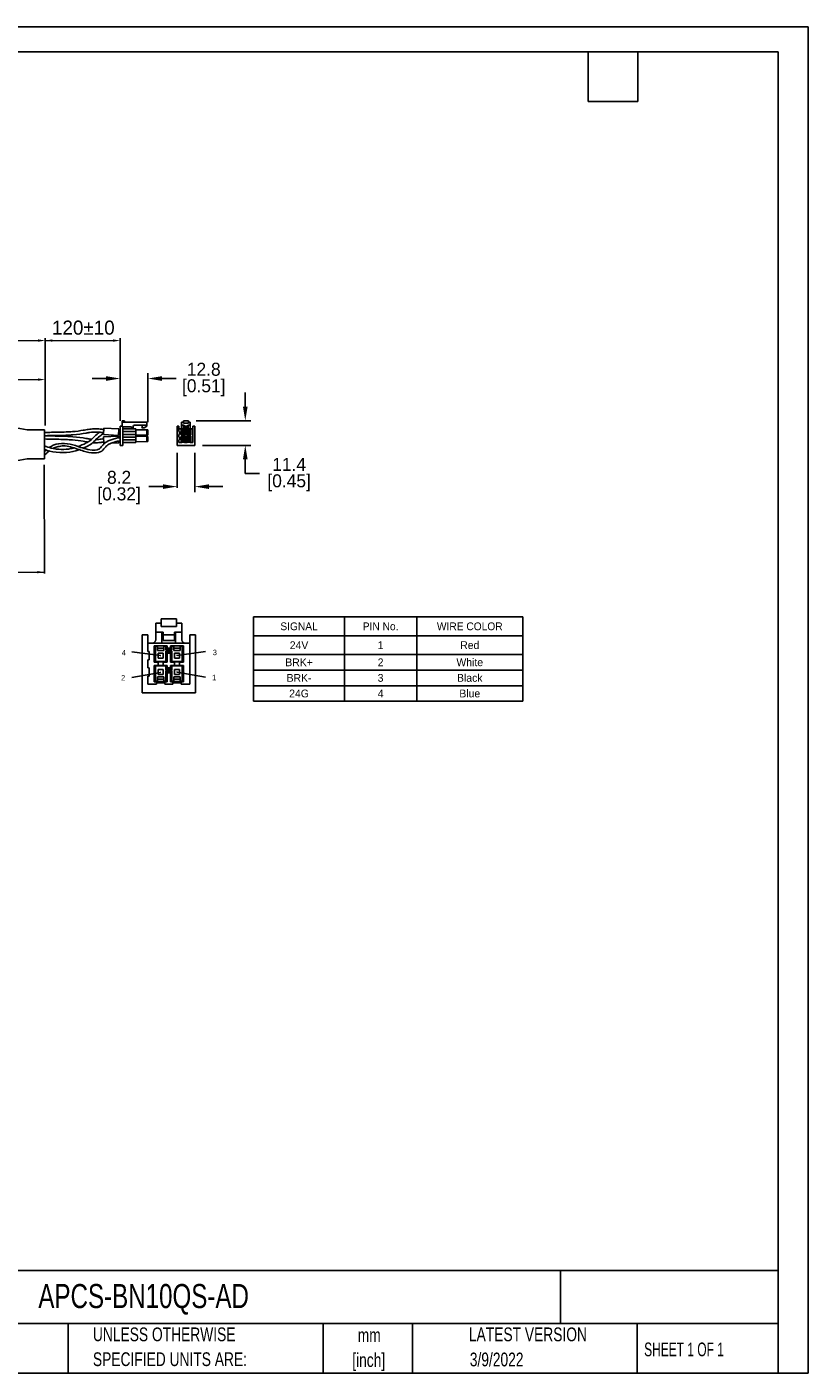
# Model space of a CAD drawing. Header units: inches. Extents: x 0 to 814, y 0 to 621.
# Tile 3 of 3: x 453 to 814, y 0 to 621. Entities that reach past the tile are written whole.
import ezdxf

# ---------------------------------------------------------------- set-up
doc = ezdxf.new("R2010")
doc.units = ezdxf.units.IN
doc.header["$LTSCALE"] = 10
doc.header["$MEASUREMENT"] = 0
doc.layers.add('TEXT', color=140, linetype='Continuous')
doc.styles.add('SLDTEXTSTYLE0', font='TXT', dxfattribs={"width": 0.75})
doc.styles.add('SLDTEXTSTYLE1', font='TXT', dxfattribs={"width": 0.65})
doc.dimstyles.get("Standard").update_dxf_attribs({"dimtxt": 6, "dimasz": 6.5, "dimexe": 2.5, "dimexo": 3.5, "dimgap": 1.25, "dimtad": 0, "dimtih": 1, "dimtoh": 1, "dimdec": 1, "dimzin": 0, "dimdsep": 46, "dimtxsty": 'Standard', "dimcen": 0, "dimadec": 0, "dimazin": 0, "dimtfac": 1, "dimtdec": 1, "dimtofl": 0, "dimtmove": 0, "dimatfit": 3, "dimfxl": 0, "dimtolj": 1, "dimtzin": 0, "dimarcsym": 0})

# ---------------------------------------------------------------- blocks, each defined once
blk = doc.blocks.new('SW_NOTE_0_1')
at = {"layer": 'TEXT', "color": 0, "char_height": 6.35, "attachment_point": 2, "style": 'SLDTEXTSTYLE0'}
for s, insert in [('mm', (8.53, 8.19)), ('[inch]', (8.28, -3.28))]:
    blk.add_mtext(s, dxfattribs=dict(at, insert=insert))
blk = doc.blocks.new('SW_NOTE_0_2')
at = {"layer": 'TEXT', "color": 0, "char_height": 6.35, "attachment_point": 1, "style": 'SLDTEXTSTYLE0'}
for s, insert in [('UNLESS OTHERWISE', (0, 8.19)), ('SPECIFIED UNITS ARE:', (0, -3.28))]:
    blk.add_mtext(s, dxfattribs=dict(at, insert=insert))
blk = doc.blocks.new('*T38')
at = {"layer": 'TEXT', "color": 0, "linetype": 'ByBlock', "lineweight": -2}
for p, q in [((0, 0), (124.32, 0)), ((0, 0), (0, -38.99)), ((41.98, 0), (41.98, -38.99)), ((75.3, 0), (75.3, -38.99)), ((124.32, 0), (124.32, -38.99)), ((0, -8.8), (124.32, -8.8)), ((0, -17.39), (124.32, -17.39)), ((0, -24.59), (124.32, -24.59)), ((0, -31.79), (124.32, -31.79)), ((0, -38.99), (124.32, -38.99))]:
    blk.add_line(p, q, dxfattribs=at)
at = {"layer": 'TEXT', "color": 0, "lineweight": -3, "char_height": 3.6, "attachment_point": 5}
for s, insert, width in [('{\\fGulim|b0|i0|c0|p0;SIGNAL}', (20.99, -4.4), 39.5799), ('{\\fGulim|b0|i0|c0|p0;PIN No.}', (58.64, -4.4), 30.9175), ('{\\fGulim|b0|i0|c0|p0;WIRE COLOR}', (99.81, -4.4), 46.6242), ('24V', (20.99, -13.09), 39.5799), ('1', (58.64, -13.09), 30.9175), ('Red', (99.81, -13.09), 46.6242), ('White', (99.81, -20.99), 46.6242), ('BRK+', (20.99, -20.99), 39.5799), ('2', (58.64, -20.99), 30.9175), ('BRK-', (20.99, -28.19), 39.5799), ('3', (58.64, -28.19), 30.9175), ('Black', (99.81, -28.19), 46.6242), ('24G', (20.99, -35.39), 39.5799), ('4', (58.64, -35.39), 30.9175), ('Blue', (99.81, -35.39), 46.6242)]:
    blk.add_mtext(s, dxfattribs=dict(at, insert=insert, width=width))
blk = doc.blocks.new('*D41')
at = {"color": 0, "lineweight": -2}
for p, q in [((496.36, 454.92), (496.36, 461.42)), ((509.19, 438.72), (509.19, 461.42)), ((489.86, 458.92), (483.36, 458.92)), ((515.69, 458.92), (522.19, 458.92)), ((496.36, 440.47), (496.36, 450.75))]:
    blk.add_line(p, q, dxfattribs=at)
at = {"color": 0}
for points in [[(489.86, 460.01), (489.86, 457.84), (496.36, 458.92)], [(515.69, 460.01), (515.69, 457.84), (509.19, 458.92)]]:
    blk.add_solid(points, dxfattribs=at)
at = {"layer": 'DEFPOINTS', "color": 0}
for p in [(496.36, 458.92), (496.36, 436.97), (509.19, 435.22)]:
    blk.add_point(p, dxfattribs=at)
at = {"color": 0, "lineweight": 15, "char_height": 6, "attachment_point": 5}
for s, insert in [('\\A1;12.8', (534.94, 463.17)), ('\\A1;[0.51]', (534.94, 454.67))]:
    blk.add_mtext(s, dxfattribs=dict(at, insert=insert))
blk = doc.blocks.new('*D43')
at = {"color": 0, "lineweight": -2}
for p, q in [((554.11, 445.95), (554.11, 452.45)), ((531.4, 439.45), (556.61, 439.45)), ((534.31, 428.07), (556.61, 428.07)), ((554.11, 421.57), (554.11, 415.07)), ((560.61, 415.07), (554.11, 415.07))]:
    blk.add_line(p, q, dxfattribs=at)
at = {"color": 0}
for points in [[(553.03, 445.95), (555.19, 445.95), (554.11, 439.45)], [(553.03, 421.57), (555.19, 421.57), (554.11, 428.07)]]:
    blk.add_solid(points, dxfattribs=at)
at = {"layer": 'DEFPOINTS', "color": 0}
for p in [(527.9, 439.45), (530.81, 428.07), (554.11, 428.07)]:
    blk.add_point(p, dxfattribs=at)
at = {"color": 0, "lineweight": 15, "char_height": 6, "attachment_point": 5}
for s, insert in [('\\A1;11.4', (574.36, 419.32)), ('\\A1;[0.45]', (574.36, 410.82))]:
    blk.add_mtext(s, dxfattribs=dict(at, insert=insert))
blk = doc.blocks.new('*D44')
at = {"color": 0, "lineweight": -2}
for p, q in [((522.61, 424.57), (522.61, 408.5)), ((530.81, 424.57), (530.81, 406.54)), ((516.11, 409.04), (509.61, 409.04)), ((537.31, 409.04), (543.81, 409.04))]:
    blk.add_line(p, q, dxfattribs=at)
at = {"color": 0}
for points in [[(516.11, 410.13), (516.11, 407.96), (522.61, 409.04)], [(537.31, 410.13), (537.31, 407.96), (530.81, 409.04)]]:
    blk.add_solid(points, dxfattribs=at)
at = {"layer": 'DEFPOINTS', "color": 0}
for p in [(522.61, 428.07), (530.81, 428.07), (522.61, 409.04)]:
    blk.add_point(p, dxfattribs=at)
at = {"color": 0, "lineweight": 15, "char_height": 6, "attachment_point": 5}
for s, insert in [('\\A1;8.2', (495.86, 413.29)), ('\\A1;[0.32]', (495.86, 404.79))]:
    blk.add_mtext(s, dxfattribs=dict(at, insert=insert))

msp = doc.modelspace()

# ---------------------------------------------------------------- linework, layer by layer
at = {"lineweight": 15}
for p, q in [((260.39, 476.44), (458.46, 476.44)), ((461.76, 476.44), (493.06, 476.44)), ((435.06, 458.44), (458.46, 458.44)), ((336.37, 369.57), (461.36, 369.57))]:
    msp.add_line(p, q, dxfattribs=at)
for p, q in [((461.76, 437.29), (461.76, 477.54)), ((461.76, 437.29), (461.76, 477.54)), ((496.36, 439.45), (496.36, 477.54)), ((461.76, 437.29), (461.76, 459.54)), ((453.36, 435.27), (448.36, 436.22)), ((461.36, 435.27), (453.36, 435.27)), ((461.36, 421.87), (461.36, 435.27)), ((488.76, 436.02), (488.62, 433.02)), ((495.78, 435.69), (488.76, 436.02)), ((495.78, 435.69), (495.64, 432.69)), ((497.62, 436.97), (496.36, 436.97)), ((496.36, 436.97), (496.36, 428.07)), ((497.22, 436.97), (497.22, 439.45)), ((497.22, 439.45), (498.35, 439.45)), ((508.69, 438.77), (497.22, 438.77)), ((497.62, 428.07), (497.62, 436.97)), ((497.62, 436.63), (501.63, 436.63)), ((497.62, 435.67), (503.65, 435.67)), ((498.35, 438.77), (498.35, 439.45)), ((501.63, 436.3), (501.63, 436.63)), ((502.39, 436.76), (502.39, 436.3)), ((508.69, 437.39), (503.02, 437.39)), ((503.65, 429.37), (503.65, 435.67)), ((509.19, 435.22), (503.65, 435.29)), ((506.29, 436.23), (506.67, 437.27)), ((506.29, 436.1), (506.29, 436.23)), ((507.38, 436.1), (506.29, 436.1)), ((506.67, 437.27), (506.67, 437.39)), ((508.69, 436.98), (507.38, 436.1)), ((508.69, 438.77), (508.69, 436.98)), ((508.69, 435.22), (508.69, 432.85)), ((509.19, 435.22), (509.19, 432.85)), ((522.61, 436.97), (523.47, 436.97)), ((522.61, 428.07), (522.61, 436.97)), ((523.47, 436.97), (523.47, 435.67)), ((523.5, 435.67), (529.92, 435.67)), ((523.5, 434.41), (523.5, 435.67)), ((524.44, 435.29), (524.44, 432.77)), ((524.44, 435.29), (526.46, 435.29)), ((524.52, 435.22), (524.44, 435.29)), ((524.67, 435.22), (524.52, 435.22)), ((524.52, 435.22), (524.52, 432.85)), ((524.67, 435.22), (524.95, 435.22)), ((524.67, 435.22), (524.67, 432.85)), ((524.72, 438.77), (525.53, 438.77)), ((524.72, 436.3), (524.72, 438.77)), ((524.72, 437.39), (525.83, 437.39)), ((524.95, 434.55), (524.95, 435.27)), ((525.95, 435.27), (524.95, 435.27)), ((524.95, 434.91), (525.95, 434.91)), ((525.53, 439.45), (527.9, 439.45)), ((525.53, 438.27), (525.53, 439.45)), ((525.53, 438.27), (527.9, 438.27)), ((525.66, 435.67), (525.66, 437.39)), ((525.83, 437.31), (525.66, 437.31)), ((525.83, 437.39), (525.83, 436.1)), ((525.83, 436.98), (527.59, 436.98)), ((525.83, 436.1), (527.59, 436.1)), ((525.95, 435.27), (525.95, 434.55)), ((525.95, 435.22), (526.23, 435.22)), ((526.38, 435.22), (526.23, 435.22)), ((526.23, 435.22), (526.23, 434.6)), ((526.46, 435.29), (526.38, 435.22)), ((526.38, 435.22), (526.38, 434.75)), ((526.38, 434.75), (526.46, 434.92)), ((526.46, 435.29), (526.46, 434.92)), ((526.46, 434.92), (526.96, 434.92)), ((526.96, 435.29), (526.96, 434.92)), ((526.96, 435.29), (528.98, 435.29)), ((527.04, 435.22), (526.96, 435.29)), ((526.96, 434.92), (527.04, 434.75)), ((527.04, 435.22), (527.04, 434.75)), ((527.19, 435.22), (527.04, 435.22)), ((527.19, 435.22), (527.47, 435.22)), ((527.19, 435.22), (527.19, 434.6)), ((527.47, 434.55), (527.47, 435.27)), ((528.48, 435.27), (527.47, 435.27)), ((527.47, 434.91), (528.48, 434.91)), ((527.59, 436.1), (527.59, 437.39)), ((527.59, 437.39), (528.7, 437.39)), ((527.76, 437.31), (527.59, 437.31)), ((527.76, 437.39), (527.76, 435.67)), ((527.9, 439.45), (527.9, 438.27)), ((527.9, 438.77), (528.7, 438.77)), ((528.48, 434.55), (528.48, 435.27)), ((528.48, 435.22), (528.75, 435.22)), ((528.7, 436.3), (528.7, 438.77)), ((528.75, 435.22), (528.75, 432.85)), ((528.9, 435.22), (528.75, 435.22)), ((528.98, 435.29), (528.9, 435.22)), ((528.9, 435.22), (528.9, 432.85)), ((528.92, 432.99), (528.92, 435)), ((528.98, 435.29), (528.98, 432.77)), ((529.92, 429.37), (529.95, 436.97)), ((529.95, 436.97), (530.81, 436.97)), ((530.81, 428.07), (530.81, 436.97)), ((495.64, 432.69), (488.62, 433.02)), ((495.63, 432.3), (488.62, 431.98)), ((488.76, 428.98), (488.62, 431.98)), ((489.07, 428.99), (488.76, 428.98)), ((495.77, 429.3), (492.29, 429.14)), ((495.67, 431.54), (495.63, 432.3)), ((495.77, 429.3), (495.74, 430.05)), ((497.62, 434.41), (503.65, 434.41)), ((497.62, 433.15), (503.65, 433.15)), ((497.62, 431.89), (503.65, 431.89)), ((497.62, 430.63), (503.65, 430.63)), ((497.62, 429.37), (503.65, 429.37)), ((503.65, 432.77), (509.19, 432.85)), ((509.19, 432.19), (503.65, 432.27)), ((503.65, 429.75), (509.19, 429.83)), ((506.17, 432.81), (506.17, 432.23)), ((508.69, 432.2), (508.69, 429.82)), ((509.19, 429.83), (509.19, 432.19)), ((523.7, 434.41), (523.5, 434.41)), ((523.5, 433.15), (523.7, 433.15)), ((523.5, 431.89), (523.5, 433.15)), ((523.7, 431.89), (523.5, 431.89)), ((523.5, 430.63), (523.7, 430.63)), ((523.5, 429.37), (523.5, 430.63)), ((523.5, 429.37), (524.82, 429.37)), ((523.7, 433.15), (523.7, 434.41)), ((523.7, 430.63), (523.7, 431.89)), ((524.44, 432.77), (524.52, 432.85)), ((524.44, 432.77), (525.07, 432.77)), ((524.44, 432.27), (524.44, 429.75)), ((524.44, 432.27), (525.07, 432.27)), ((524.52, 432.2), (524.44, 432.27)), ((524.44, 429.75), (524.52, 429.82)), ((524.44, 429.75), (526.46, 429.75)), ((524.52, 432.85), (524.67, 432.85)), ((524.52, 432.2), (524.52, 429.82)), ((524.67, 432.19), (524.52, 432.2)), ((524.52, 429.82), (524.67, 429.83)), ((524.67, 432.85), (526.23, 432.85)), ((524.67, 429.83), (524.67, 432.19)), ((524.67, 432.19), (526.23, 432.19)), ((524.67, 429.83), (524.95, 429.83)), ((524.82, 429.57), (524.82, 429.37)), ((526.08, 429.57), (524.82, 429.57)), ((524.95, 434.55), (525.95, 434.55)), ((524.95, 429.78), (524.95, 430.49)), ((525.95, 430.49), (524.95, 430.49)), ((525.95, 430.14), (524.95, 430.14)), ((524.95, 429.78), (525.95, 429.78)), ((525.06, 434.17), (525.06, 433.39)), ((525.84, 434.17), (525.06, 434.17)), ((525.06, 433.39), (525.84, 433.39)), ((525.84, 431.65), (525.06, 431.65)), ((525.06, 431.65), (525.06, 430.87)), ((525.06, 430.87), (525.84, 430.87)), ((525.07, 432.81), (525.07, 432.23)), ((525.07, 432.81), (525.83, 432.81)), ((525.83, 432.23), (525.07, 432.23)), ((525.83, 432.23), (525.83, 432.81)), ((525.83, 432.77), (526.46, 432.77)), ((525.83, 432.27), (526.46, 432.27)), ((525.84, 433.39), (525.84, 434.17)), ((525.84, 430.87), (525.84, 431.65)), ((525.95, 430.49), (525.95, 429.78)), ((525.95, 429.83), (526.23, 429.83)), ((526.08, 429.37), (526.08, 429.57)), ((526.08, 429.37), (527.34, 429.37)), ((526.23, 434.6), (526.38, 434.74)), ((526.23, 434.6), (527.19, 434.6)), ((526.23, 434.48), (527.19, 434.48)), ((526.38, 434.33), (526.23, 434.48)), ((526.23, 434.48), (526.23, 432.85)), ((526.23, 432.85), (526.38, 432.85)), ((526.38, 432.2), (526.23, 432.19)), ((526.23, 432.19), (526.23, 431.56)), ((526.23, 431.56), (526.38, 431.71)), ((526.23, 431.56), (527.19, 431.56)), ((526.23, 431.44), (527.19, 431.44)), ((526.38, 431.3), (526.23, 431.44)), ((526.23, 431.44), (526.23, 429.83)), ((526.23, 429.83), (526.38, 429.82)), ((526.38, 434.74), (527.04, 434.74)), ((526.46, 434.16), (526.38, 434.33)), ((526.38, 434.33), (527.04, 434.33)), ((526.38, 434.33), (526.38, 432.85)), ((526.38, 432.85), (526.46, 432.77)), ((526.46, 432.27), (526.38, 432.2)), ((526.38, 432.2), (526.38, 431.71)), ((526.38, 431.71), (526.46, 431.88)), ((526.38, 431.71), (527.04, 431.71)), ((526.38, 431.3), (527.04, 431.3)), ((526.46, 431.12), (526.38, 431.29)), ((526.38, 431.29), (526.38, 429.82)), ((526.38, 429.82), (526.46, 429.75)), ((526.46, 434.16), (526.46, 432.77)), ((526.46, 434.16), (526.96, 434.16)), ((526.46, 432.27), (526.46, 431.88)), ((526.46, 431.88), (526.96, 431.88)), ((526.46, 431.12), (526.46, 429.75)), ((526.46, 431.12), (526.96, 431.12)), ((527.04, 434.33), (526.96, 434.16)), ((526.96, 434.16), (526.96, 432.77)), ((526.96, 432.77), (527.04, 432.85)), ((526.96, 432.77), (527.59, 432.77)), ((526.96, 432.27), (526.96, 431.88)), ((526.96, 432.27), (527.59, 432.27)), ((527.04, 432.2), (526.96, 432.27)), ((526.96, 431.88), (527.04, 431.71)), ((527.04, 431.29), (526.96, 431.12)), ((526.96, 431.12), (526.96, 429.75)), ((526.96, 429.75), (527.04, 429.82)), ((526.96, 429.75), (528.98, 429.75)), ((527.04, 434.74), (527.19, 434.6)), ((527.19, 434.48), (527.04, 434.33)), ((527.04, 434.33), (527.04, 432.85)), ((527.04, 432.85), (527.19, 432.85)), ((527.04, 432.2), (527.04, 431.71)), ((527.19, 432.19), (527.04, 432.2)), ((527.04, 431.71), (527.19, 431.56)), ((527.19, 431.44), (527.04, 431.3)), ((527.04, 431.29), (527.04, 429.82)), ((527.04, 429.82), (527.19, 429.83)), ((527.19, 434.48), (527.19, 432.85)), ((527.19, 432.85), (528.75, 432.85)), ((527.19, 431.56), (527.19, 432.19)), ((527.19, 432.19), (528.75, 432.19)), ((527.19, 429.83), (527.19, 431.44)), ((527.19, 429.83), (527.47, 429.83)), ((527.34, 429.57), (527.34, 429.37)), ((528.6, 429.57), (527.34, 429.57)), ((527.47, 434.55), (528.48, 434.55)), ((527.47, 429.78), (527.47, 430.49)), ((528.48, 430.49), (527.47, 430.49)), ((528.48, 430.14), (527.47, 430.14)), ((527.47, 429.78), (528.48, 429.78)), ((528.36, 434.17), (527.58, 434.17)), ((527.58, 434.17), (527.58, 433.39)), ((527.58, 433.39), (528.36, 433.39)), ((528.36, 431.65), (527.58, 431.65)), ((527.58, 431.65), (527.58, 430.87)), ((527.58, 430.87), (528.36, 430.87)), ((527.59, 432.81), (527.59, 432.23)), ((527.59, 432.81), (528.35, 432.81)), ((528.35, 432.23), (527.59, 432.23)), ((528.35, 432.23), (528.35, 432.81)), ((528.35, 432.77), (528.98, 432.77)), ((528.35, 432.27), (528.98, 432.27)), ((528.36, 433.39), (528.36, 434.17)), ((528.36, 430.87), (528.36, 431.65)), ((528.48, 430.49), (528.48, 429.78)), ((528.48, 429.83), (528.75, 429.83)), ((528.6, 429.37), (528.6, 429.57)), ((528.6, 429.37), (529.92, 429.37)), ((528.75, 432.85), (528.9, 432.85)), ((528.9, 432.2), (528.75, 432.19)), ((528.75, 432.19), (528.75, 429.83)), ((528.75, 429.83), (528.9, 429.82)), ((528.9, 432.85), (528.98, 432.77)), ((528.98, 432.27), (528.9, 432.2)), ((528.9, 432.2), (528.9, 429.82)), ((528.9, 429.82), (528.98, 429.75)), ((528.98, 432.27), (528.98, 429.75)), ((496.36, 428.07), (497.62, 428.07)), ((522.61, 428.07), (530.81, 428.07)), ((448.36, 420.92), (453.36, 421.87)), ((453.36, 421.87), (461.36, 421.87)), ((461.28, 419.17), (461.36, 368.97)), ((515.24, 348.09), (522.35, 348.09)), ((515.24, 344.54), (515.24, 348.09)), ((522.35, 348.09), (522.35, 344.54)), ((512.82, 346.05), (515.24, 346.05)), ((512.82, 338.64), (512.82, 346.05)), ((512.82, 341.89), (516.15, 341.89)), ((515.24, 344.54), (522.35, 344.54)), ((515.66, 336.75), (515.66, 341.89)), ((516.15, 341.67), (515.66, 341.67)), ((516.15, 341.89), (516.15, 338.04)), ((521.45, 338.04), (521.45, 341.89)), ((521.45, 341.89), (524.77, 341.89)), ((521.94, 341.67), (521.45, 341.67)), ((521.94, 341.89), (521.94, 336.75)), ((522.35, 346.05), (524.77, 346.05)), ((524.77, 338.64), (524.77, 346.05)), ((506.51, 340.65), (509.08, 340.65)), ((506.51, 313.95), (506.51, 340.65)), ((509.08, 340.65), (509.08, 336.75)), ((509.16, 336.75), (528.44, 336.75)), ((509.16, 332.97), (509.16, 336.75)), ((511.99, 335.62), (511.99, 328.06)), ((511.99, 335.62), (518.04, 335.62)), ((512.22, 335.4), (511.99, 335.62)), ((513.51, 333.39), (513.51, 335.53)), ((516.53, 335.53), (513.51, 335.53)), ((516.15, 340.68), (521.45, 340.68)), ((516.15, 338.04), (521.45, 338.04)), ((516.53, 335.53), (516.53, 333.39)), ((518.04, 335.62), (517.82, 335.4)), ((518.04, 335.62), (518.04, 334.5)), ((519.55, 335.62), (519.55, 334.5)), ((519.55, 335.62), (525.6, 335.62)), ((519.78, 335.4), (519.55, 335.62)), ((521.07, 333.39), (521.07, 335.53)), ((524.09, 335.53), (521.07, 335.53)), ((524.09, 333.39), (524.09, 335.53)), ((525.6, 335.62), (525.38, 335.4)), ((525.6, 335.62), (525.6, 328.06)), ((528.44, 317.85), (528.52, 340.65)), ((528.52, 340.65), (531.09, 340.65)), ((531.09, 313.95), (531.09, 340.65)), ((514.94, 331.05), (501.74, 332.85)), ((509.76, 332.97), (509.16, 332.97)), ((509.76, 329.19), (509.76, 332.97)), ((512.67, 335.38), (512.22, 335.4)), ((512.22, 335.4), (512.22, 328.27)), ((512.67, 335.38), (513.51, 335.38)), ((512.67, 335.38), (512.67, 328.29)), ((513.51, 334.46), (516.53, 334.46)), ((513.51, 333.39), (516.53, 333.39)), ((513.85, 332.25), (513.85, 329.91)), ((516.19, 332.25), (513.85, 332.25)), ((513.85, 329.91), (516.19, 329.91)), ((516.19, 329.91), (516.19, 332.25)), ((516.53, 335.38), (517.37, 335.38)), ((517.82, 335.4), (517.37, 335.38)), ((517.37, 335.38), (517.37, 333.53)), ((517.37, 333.53), (517.8, 333.97)), ((517.37, 333.53), (520.23, 333.53)), ((517.37, 333.17), (520.23, 333.17)), ((517.8, 332.73), (517.37, 333.17)), ((517.37, 333.17), (517.37, 328.29)), ((517.8, 333.97), (519.8, 333.97)), ((517.8, 332.73), (519.8, 332.73)), ((517.82, 335.4), (517.82, 333.97)), ((517.82, 333.97), (518.04, 334.5)), ((518.04, 332.2), (517.82, 332.73)), ((517.82, 332.73), (517.82, 328.27)), ((518.04, 334.5), (519.55, 334.5)), ((518.04, 332.2), (518.04, 328.06)), ((518.04, 332.2), (519.55, 332.2)), ((519.55, 334.5), (519.78, 333.97)), ((519.78, 332.73), (519.55, 332.2)), ((519.55, 332.2), (519.55, 328.06)), ((519.78, 335.4), (519.78, 333.97)), ((520.23, 335.38), (519.78, 335.4)), ((519.78, 332.73), (519.78, 328.27)), ((519.8, 333.97), (520.23, 333.53)), ((520.23, 333.17), (519.8, 332.73)), ((520.23, 335.38), (521.07, 335.38)), ((520.23, 335.38), (520.23, 333.53)), ((520.23, 333.17), (520.23, 328.29)), ((521.07, 334.46), (524.09, 334.46)), ((521.07, 333.39), (524.09, 333.39)), ((523.75, 332.25), (521.41, 332.25)), ((521.41, 332.25), (521.41, 329.91)), ((521.41, 329.91), (523.75, 329.91)), ((522.59, 331.18), (535.79, 332.98)), ((523.75, 329.91), (523.75, 332.25)), ((524.09, 335.38), (524.93, 335.38)), ((525.38, 335.4), (524.93, 335.38)), ((524.93, 335.38), (524.93, 328.29)), ((525.38, 335.4), (525.38, 328.27)), ((525.42, 328.72), (525.42, 334.73)), ((514.94, 323.35), (501.74, 320.95)), ((509.16, 329.19), (509.76, 329.19)), ((509.16, 325.41), (509.16, 329.19)), ((509.76, 325.41), (509.16, 325.41)), ((509.76, 321.63), (509.76, 325.41)), ((511.99, 328.06), (512.22, 328.27)), ((511.99, 328.06), (513.88, 328.06)), ((511.99, 326.54), (511.99, 318.98)), ((511.99, 326.54), (513.88, 326.54)), ((512.22, 326.33), (511.99, 326.54)), ((512.22, 328.27), (512.67, 328.29)), ((512.22, 326.33), (512.22, 319.2)), ((512.67, 326.3), (512.22, 326.33)), ((512.67, 328.29), (517.37, 328.29)), ((512.67, 319.22), (512.67, 326.3)), ((512.67, 326.3), (517.37, 326.3)), ((516.19, 324.69), (513.85, 324.69)), ((513.85, 324.69), (513.85, 322.35)), ((513.88, 328.16), (513.88, 326.43)), ((513.88, 328.16), (516.15, 328.16)), ((516.15, 326.43), (513.88, 326.43)), ((516.15, 326.43), (516.15, 328.16)), ((516.15, 328.06), (518.04, 328.06)), ((516.15, 326.54), (518.04, 326.54)), ((516.19, 322.35), (516.19, 324.69)), ((517.37, 328.29), (517.82, 328.27)), ((517.82, 326.33), (517.37, 326.3)), ((517.37, 326.3), (517.37, 324.42)), ((517.37, 324.42), (517.8, 324.85)), ((517.37, 324.42), (520.23, 324.42)), ((517.37, 324.06), (520.23, 324.06)), ((517.8, 323.62), (517.37, 324.06)), ((517.37, 324.06), (517.37, 319.22)), ((517.8, 324.85), (519.8, 324.85)), ((517.8, 323.62), (519.8, 323.62)), ((517.82, 328.27), (518.04, 328.06)), ((518.04, 326.54), (517.82, 326.33)), ((517.82, 326.33), (517.82, 324.86)), ((517.82, 324.86), (518.04, 325.38)), ((518.04, 323.09), (517.82, 323.62)), ((517.82, 323.62), (517.82, 319.2)), ((518.04, 326.54), (518.04, 325.38)), ((518.04, 325.38), (519.55, 325.38)), ((518.04, 323.09), (518.04, 318.98)), ((518.04, 323.09), (519.55, 323.09)), ((519.55, 328.06), (519.78, 328.27)), ((519.55, 328.06), (521.45, 328.06)), ((519.55, 326.54), (519.55, 325.38)), ((519.55, 326.54), (521.45, 326.54)), ((519.78, 326.33), (519.55, 326.54)), ((519.55, 325.38), (519.78, 324.86)), ((519.78, 323.62), (519.55, 323.09)), ((519.55, 323.09), (519.55, 318.98)), ((519.78, 328.27), (520.23, 328.29)), ((519.78, 326.33), (519.78, 324.86)), ((520.23, 326.3), (519.78, 326.33)), ((519.78, 323.62), (519.78, 319.2)), ((519.8, 324.85), (520.23, 324.42)), ((520.23, 324.06), (519.8, 323.62)), ((520.23, 328.29), (524.93, 328.29)), ((520.23, 324.42), (520.23, 326.3)), ((520.23, 326.3), (524.93, 326.3)), ((520.23, 319.22), (520.23, 324.06)), ((523.75, 324.69), (521.41, 324.69)), ((521.41, 324.69), (521.41, 322.35)), ((521.45, 328.16), (521.45, 326.43)), ((521.45, 328.16), (523.71, 328.16)), ((523.71, 326.43), (521.45, 326.43)), ((522.59, 323.49), (535.79, 321.09)), ((523.71, 326.43), (523.71, 328.16)), ((523.71, 328.06), (525.6, 328.06)), ((523.71, 326.54), (525.6, 326.54)), ((523.75, 322.35), (523.75, 324.69)), ((524.93, 328.29), (525.38, 328.27)), ((525.38, 326.33), (524.93, 326.3)), ((524.93, 326.3), (524.93, 319.22)), ((525.38, 328.27), (525.6, 328.06)), ((525.6, 326.54), (525.38, 326.33)), ((525.38, 326.33), (525.38, 319.2)), ((525.6, 326.54), (525.6, 318.98)), ((509.16, 321.63), (509.76, 321.63)), ((509.16, 317.85), (509.16, 321.63)), ((509.16, 317.85), (513.13, 317.85)), ((511.99, 318.98), (512.22, 319.2)), ((511.99, 318.98), (518.04, 318.98)), ((512.22, 319.2), (512.67, 319.22)), ((512.67, 319.22), (513.51, 319.22)), ((513.13, 318.45), (513.13, 317.85)), ((516.91, 318.45), (513.13, 318.45)), ((513.51, 319.06), (513.51, 321.21)), ((516.53, 321.21), (513.51, 321.21)), ((516.53, 320.14), (513.51, 320.14)), ((513.51, 319.06), (516.53, 319.06)), ((513.85, 322.35), (516.19, 322.35)), ((516.53, 321.21), (516.53, 319.06)), ((516.53, 319.22), (517.37, 319.22)), ((516.91, 317.85), (516.91, 318.45)), ((516.91, 317.85), (520.69, 317.85)), ((517.37, 319.22), (517.82, 319.2)), ((517.82, 319.2), (518.04, 318.98)), ((519.55, 318.98), (519.78, 319.2)), ((519.55, 318.98), (525.6, 318.98)), ((519.78, 319.2), (520.23, 319.22)), ((520.23, 319.22), (521.07, 319.22)), ((520.69, 318.45), (520.69, 317.85)), ((524.47, 318.45), (520.69, 318.45)), ((521.07, 319.06), (521.07, 321.21)), ((524.09, 321.21), (521.07, 321.21)), ((524.09, 320.14), (521.07, 320.14)), ((521.07, 319.06), (524.09, 319.06)), ((521.41, 322.35), (523.75, 322.35)), ((524.09, 321.21), (524.09, 319.06)), ((524.09, 319.22), (524.93, 319.22)), ((524.47, 317.85), (524.47, 318.45)), ((524.47, 317.85), (528.44, 317.85)), ((524.93, 319.22), (525.38, 319.2)), ((525.38, 319.2), (525.6, 318.98)), ((506.51, 313.95), (531.09, 313.95))]:
    msp.add_line(p, q)
for points in [[(501.63, 436.3), (501.63, 436.25), (501.62, 436.19), (501.61, 436.14), (501.59, 436.09), (501.57, 436.04), (501.55, 435.99), (501.52, 435.94), (501.48, 435.9), (501.45, 435.86), (501.41, 435.82), (501.36, 435.79), (501.32, 435.76), (501.27, 435.73), (501.22, 435.71), (501.16, 435.69), (501.11, 435.68), (501.06, 435.68), (501, 435.67)], [(503.02, 435.67), (502.96, 435.68), (502.91, 435.68), (502.85, 435.69), (502.8, 435.71), (502.75, 435.73), (502.7, 435.76), (502.66, 435.79), (502.61, 435.82), (502.57, 435.86), (502.53, 435.9), (502.5, 435.94), (502.47, 435.99), (502.45, 436.04), (502.42, 436.09), (502.41, 436.14), (502.4, 436.19), (502.39, 436.25), (502.39, 436.3)], [(524.09, 435.67), (524.14, 435.68), (524.2, 435.68), (524.25, 435.69), (524.3, 435.71), (524.36, 435.73), (524.4, 435.76), (524.45, 435.79), (524.49, 435.82), (524.53, 435.86), (524.57, 435.9), (524.61, 435.94), (524.63, 435.99), (524.66, 436.04), (524.68, 436.09), (524.7, 436.14), (524.71, 436.19), (524.72, 436.25), (524.72, 436.3)], [(528.7, 436.3), (528.7, 436.25), (528.71, 436.19), (528.72, 436.14), (528.74, 436.09), (528.76, 436.04), (528.79, 435.99), (528.82, 435.94), (528.85, 435.9), (528.89, 435.86), (528.93, 435.82), (528.97, 435.79), (529.02, 435.76), (529.07, 435.73), (529.12, 435.71), (529.17, 435.69), (529.22, 435.68), (529.28, 435.68), (529.33, 435.67)], [(510.93, 336.75), (511.1, 336.76), (511.26, 336.78), (511.42, 336.82), (511.58, 336.87), (511.73, 336.93), (511.88, 337.01), (512.02, 337.09), (512.15, 337.19), (512.27, 337.31), (512.38, 337.43), (512.48, 337.56), (512.57, 337.7), (512.65, 337.84), (512.71, 338), (512.76, 338.15), (512.8, 338.31), (512.82, 338.48), (512.82, 338.64)], [(524.77, 338.64), (524.78, 338.48), (524.8, 338.31), (524.84, 338.15), (524.89, 338), (524.95, 337.84), (525.03, 337.7), (525.11, 337.56), (525.21, 337.43), (525.33, 337.31), (525.45, 337.19), (525.58, 337.09), (525.72, 337.01), (525.86, 336.93), (526.02, 336.87), (526.17, 336.82), (526.33, 336.78), (526.5, 336.76), (526.66, 336.75)]]:
    msp.add_lwpolyline(points)
at = {"const_width": 0.346}
for points in [[(514.76, 331.05, 1), (515.11, 331.05, 1)], [(522.76, 331.18, -1), (522.42, 331.18, -1)], [(514.76, 323.35, 1), (515.11, 323.35, 1)], [(522.76, 323.49, -1), (522.42, 323.49, -1)]]:
    msp.add_lwpolyline(points, format="xyb", close=True, dxfattribs=at)
msp.add_arc((503.02, 436.76), 0.63, 90, 180)
for points, knots in [([(461.36, 434), (461.41, 434), (461.45, 434), (461.5, 434.01), (461.5, 434.01), (461.51, 434.01), (461.51, 434.01), (462.54, 434.05), (463.59, 434.08), (466.92, 434.16), (469.21, 434.18), (472.36, 434.3), (473.34, 434.35), (476.15, 434.57), (477.84, 434.82), (480.14, 435.19), (480.88, 435.31), (482.07, 435.5), (482.53, 435.56), (483.41, 435.67), (483.82, 435.7), (484.8, 435.75), (485.35, 435.75), (486.34, 435.69), (486.74, 435.66), (487.64, 435.55), (488.15, 435.49), (488.74, 435.43)], [1.71667, 1.71667, 1.71667, 1.71667, 1.84048, 1.84048, 1.84048, 1.854578, 1.854578, 1.854578, 4.728831, 4.728831, 11.03394, 11.03394, 14.021666, 14.021666, 19.997118, 19.997118, 23.22189, 23.22189, 25.601168, 25.601168, 27.980446, 27.980446, 31.280508, 31.280508, 33.41525, 33.41525, 35.693005, 35.693005, 35.693005, 35.693005]), ([(461.36, 432.53), (462.34, 432.55), (463.31, 432.57), (464.29, 432.6), (464.29, 432.6), (464.29, 432.6), (464.3, 432.6), (464.4, 432.6), (464.51, 432.6), (466.86, 432.66), (469.13, 432.68), (472.41, 432.8), (473.5, 432.85), (476.86, 433.13), (478.9, 433.47), (481.22, 433.85), (481.82, 433.94), (483.32, 434.16), (484.09, 434.24), (485.39, 434.25), (485.94, 434.22), (486.88, 434.13), (487.22, 434.1), (487.94, 434), (488.31, 433.94), (488.67, 433.92)], [1.676177, 1.676177, 1.676177, 1.676177, 4.380734, 4.380734, 4.380734, 4.387205, 4.387205, 4.387205, 4.680031, 4.680031, 10.920072, 10.920072, 14.17905, 14.17905, 21.382373, 21.382373, 24.149836, 24.149836, 29.180326, 29.180326, 32.618313, 32.618313, 34.382469, 34.382469, 36.026978, 36.026978, 36.026978, 36.026978]), ([(461.36, 432.52), (462.34, 432.49), (463.31, 432.47), (464.29, 432.44), (464.29, 432.44), (464.29, 432.44), (464.29, 432.44), (464.4, 432.44), (464.51, 432.44), (466.86, 432.38), (469.13, 432.36), (472.41, 432.23), (473.5, 432.17), (476.86, 431.89), (478.89, 431.55), (481.22, 431.17), (481.82, 431.07), (482.66, 430.95), (482.94, 430.91), (483.22, 430.88)], [1.676177, 1.676177, 1.676177, 1.676177, 4.380734, 4.380734, 4.380734, 4.387205, 4.387205, 4.387205, 4.680031, 4.680031, 10.920072, 10.920072, 14.17905, 14.17905, 21.382373, 21.382373, 24.149836, 24.149836, 25.748121, 25.748121, 25.748121, 25.748121]), ([(461.36, 431.04), (461.41, 431.04), (461.45, 431.04), (461.49, 431.04), (461.5, 431.04), (461.5, 431.04), (461.51, 431.04), (462.54, 430.99), (463.59, 430.96), (466.92, 430.88), (469.2, 430.86), (472.36, 430.73), (473.34, 430.68), (476.14, 430.45), (477.84, 430.2), (480.09, 429.84), (480.8, 429.71), (481.45, 429.61)], [1.719553, 1.719553, 1.719553, 1.719553, 1.84048, 1.84048, 1.84048, 1.854578, 1.854578, 1.854578, 4.728831, 4.728831, 11.03394, 11.03394, 14.021666, 14.021666, 19.997118, 19.997118, 23.054903, 23.054903, 23.054903, 23.054903]), ([(496.36, 431.58), (495.8, 431.55), (494.51, 431.48), (492.67, 430.87), (490.47, 430.07), (488.41, 428.65), (486.59, 425.61), (481.17, 425.9), (475.15, 428.43), (468.1, 429.74), (464.19, 427.45), (463.61, 427.07)], [0, 0, 0, 0, 1.679073, 3.865261, 5.76247, 8.719299, 11.231064, 15.730424, 22.648056, 32.304531, 34.17395, 34.17395, 34.17395, 34.17395]), ([(496.36, 430.08), (495.96, 430.07), (495.06, 430.04), (493.49, 429.52), (491.95, 429.09), (490.63, 428.27), (489.25, 427.25), (487.95, 424.88), (483.84, 424.45), (480.15, 425.11), (476.57, 426.49), (473.49, 427.37), (470.43, 428.05), (467.9, 427.56), (466.22, 427.19), (465.47, 426.78), (465.26, 426.65)], [0, 0, 0, 0, 1.203192, 2.700178, 4.907255, 5.976275, 7.320265, 10.051579, 13.501867, 18.556252, 21.494105, 24.91577, 28.21773, 30.731651, 32.560817, 33.315893, 33.315893, 33.315893, 33.315893]), ([(486.8, 434.14), (486.03, 433.54), (484.49, 432.31), (482.89, 430.35), (479.8, 428.74), (478.1, 427.97), (476.96, 427.54)], [0, 0, 0, 0, 2.910819, 5.89796, 7.566873, 11.50499, 11.50499, 11.50499, 11.50499]), ([(488.65, 433.49), (488.07, 433.14), (486.63, 432.29), (484.77, 430.37), (482.73, 428.29), (480.79, 427.46), (479.61, 426.95), (479.24, 426.79)], [0, 0, 0, 0, 2.005541, 5.000125, 7.860624, 10.722935, 12.009405, 12.009405, 12.009405, 12.009405]), ([(483.7, 429.31), (483.85, 429.3), (483.99, 429.3), (484.14, 429.29), (484.14, 429.29), (484.14, 429.29), (484.15, 429.29), (484.17, 429.29), (484.2, 429.28), (484.79, 429.25), (485.35, 429.26), (486.33, 429.31), (486.74, 429.35), (487.64, 429.45), (488.14, 429.52), (488.73, 429.58)], [26.963934, 26.963934, 26.963934, 26.963934, 27.812371, 27.812371, 27.812371, 27.83047, 27.83047, 27.83047, 27.980446, 27.980446, 31.280508, 31.280508, 33.41525, 33.41525, 35.693005, 35.693005, 35.693005, 35.693005]), ([(485.15, 430.76), (485.18, 430.76), (485.2, 430.76), (485.23, 430.76), (485.24, 430.76), (485.24, 430.76), (485.24, 430.76), (485.24, 430.76), (485.25, 430.76), (485.25, 430.76), (485.66, 430.77), (486.08, 430.8), (486.88, 430.87), (487.22, 430.91), (487.93, 431.01), (488.31, 431.06), (488.66, 431.09)], [29.798244, 29.798244, 29.798244, 29.798244, 29.98037, 29.98037, 29.98037, 29.995862, 29.995862, 29.995862, 30.017182, 30.017182, 30.017182, 32.618313, 32.618313, 34.382469, 34.382469, 36.026978, 36.026978, 36.026978, 36.026978]), ([(475.03, 426.92), (474.57, 426.79), (471.29, 426.02), (466.62, 426.03), (462.41, 427.44), (461.36, 427.86)], [13.76003, 13.76003, 13.76003, 13.76003, 15.390847, 25.348509, 28.547195, 28.547195, 28.547195, 28.547195]), ([(477.56, 426.1), (477.03, 425.9), (474.59, 425.05), (470.32, 424.6), (464.74, 425.09), (462.29, 425.89), (461.36, 426.19)], [13.952292, 13.952292, 13.952292, 13.952292, 15.780057, 22.264866, 28.31641, 31.057746, 31.057746, 31.057746, 31.057746]), ([(463.65, 425.5), (463.22, 425.17), (462.58, 424.64), (461.9, 423.98), (461.52, 423.63), (461.36, 423.63)], [35.278219, 35.278219, 35.278219, 35.278219, 36.882146, 37.763224, 38.245785, 38.245785, 38.245785, 38.245785])]:
    msp.add_open_spline(points, degree=3, knots=knots)
for points in [[(495.74, 434.94), (495.94, 434.93), (496.15, 434.92), (496.36, 434.91)], [(495.67, 433.44), (495.89, 433.43), (496.13, 433.42), (496.36, 433.41)], [(462.12, 425.94), (461.78, 425.65), (461.51, 425.4), (461.36, 425.23)]]:
    msp.add_open_spline(points, degree=3)
for points in [[(458.46, 476.99), (458.46, 475.89), (461.76, 476.44)], [(465.06, 476.99), (465.06, 475.89), (461.76, 476.44)], [(493.06, 476.99), (493.06, 475.89), (496.36, 476.44)], [(458.46, 458.99), (458.46, 457.89), (461.76, 458.44)], [(458.06, 370.12), (458.06, 369.02), (461.36, 369.57)]]:
    msp.add_solid(points)
at = {"layer": 'DEFPOINTS'}
msp.add_lwpolyline([(0, 0), (813.96, 0), (813.96, 621.17), (0, 621.17)], close=True, dxfattribs=at)
at = {"layer": 'TEXT'}
for p, q in [((0, 609.6), (800.1, 609.6)), ((712.47, 586.74), (712.47, 609.6)), ((735.33, 586.74), (735.33, 609.6)), ((800.1, 609.6), (800.1, 0)), ((712.47, 586.74), (735.33, 586.74)), ((800.1, 47.33), (0, 47.33)), ((699.68, 47.33), (699.68, 22.86)), ((800.1, 0), (800.1, 30.48)), ((800.1, 22.86), (0, 22.86)), ((472.29, 22.86), (472.29, 0)), ((590.02, 22.86), (590.02, 0)), ((631.39, 22.86), (631.39, 0)), ((735, 22.86), (735, 0)), ((0, 0), (800.1, 0))]:
    msp.add_line(p, q, dxfattribs=at)

# ---------------------------------------------------------------- block references
msp.add_blockref('*T38', (557.95, 348.96))
for name, p in [('SW_NOTE_0_2', (483.77, 12.86)), ('SW_NOTE_0_1', (602.81, 12.47))]:
    msp.add_blockref(name, p, dxfattribs=at)

# ---------------------------------------------------------------- texts
at = {"layer": 'TEXT', "attachment_point": 1}
for s, width, insert, char_height in [('120%%P10', 11.7917, (464.87, 485.66), 6.5), ('4', 4.8568, (497.08, 333.64), 2.5), ('3', 4.8568, (539.1, 333.77), 2.5), ('2', 4.8568, (496.78, 322.09), 2.5), ('1', 4.8568, (538.8, 322.22), 2.5)]:
    msp.add_mtext_dynamic_manual_height_columns(s, width=width, gutter_width=42.33, heights=[0], dxfattribs=dict(at, insert=insert, char_height=char_height))
at = {"layer": 'TEXT'}
for s, insert, char_height, attachment_point, style in [('APCS-BN10QS-AD', (458.57, 41.1), 11.1125, 1, 'SLDTEXTSTYLE0'), ('LATEST VERSION', (684.61, 21.04), 6.35, 2, 'SLDTEXTSTYLE0'), ('SHEET 1 OF 1', (738.27, 14.1), 6.35, 1, 'SLDTEXTSTYLE1'), ('3/9/2022', (670.17, 9.46), 6.35, 2, 'SLDTEXTSTYLE0')]:
    msp.add_mtext(s, dxfattribs=dict(at, insert=insert, char_height=char_height, attachment_point=attachment_point, style=style))

# ---------------------------------------------------------------- dimensions: what is measured, and where the dimension line sits
at = {"lineweight": 15}
for base, p1, p2, picture, middle in [((496.36, 458.92), (509.19, 435.22), (496.36, 436.97), '*D41', (534.94, 458.92)), ((522.61, 409.04), (530.81, 428.07), (522.61, 428.07), '*D44', (495.86, 409.04))]:
    dim = msp.add_linear_dim(base=base, p1=p1, p2=p2, dimstyle='Standard', override={"dimpost": '\\X'}, dxfattribs=at)
    dim.commit()
    dim.dimension.update_dxf_attribs({"geometry": picture, "text_midpoint": middle, "dimtype": 160})
dim = msp.add_linear_dim(base=(554.11, 428.07), p1=(527.9, 439.45), p2=(530.81, 428.07), angle=90, dimstyle='Standard', override={"dimpost": '\\X', "dimtmove": 1}, dxfattribs=at)
dim.commit()
dim.dimension.update_dxf_attribs({"geometry": '*D43', "text_midpoint": (559.34, 423.09), "dimtype": 160})

doc.saveas('drawing.dxf')
